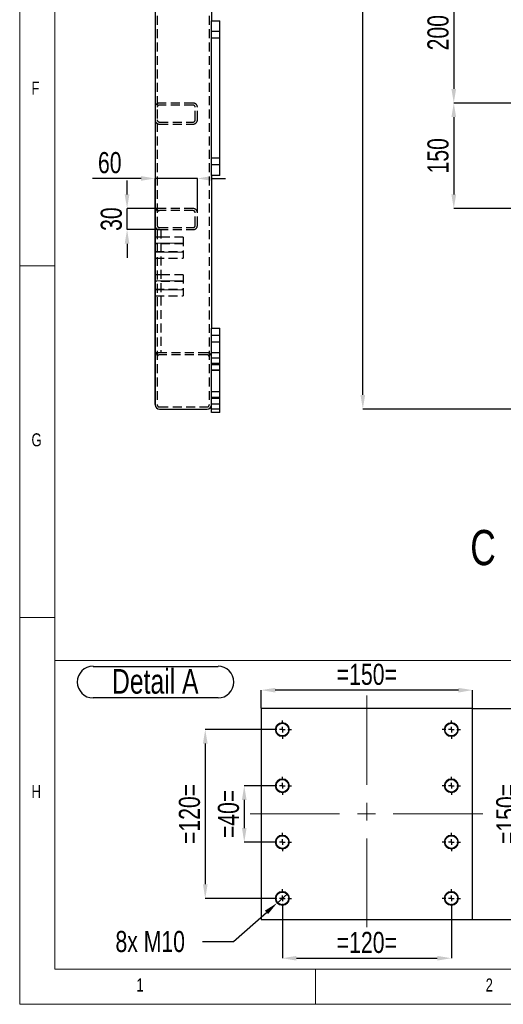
# Model space of a CAD drawing. Header units: millimetres. Extents: x 5 to 589, y 5 to 415.
# Tile 1 of 18: x 5 to 74, y 5 to 145. Entities that reach past the tile are written whole.
import ezdxf

# ---------------------------------------------------------------- set-up
doc = ezdxf.new("R2010")
doc.units = ezdxf.units.MM
doc.header["$PDSIZE"] = -1
doc.linetypes.add('CENTERX2', pattern=[20.32, 12.7, -2.54, 2.54, -2.54])
doc.linetypes.add('HIDDEN', pattern=[1.905, 1.27, -0.635])
for name, color, linetype in [('COTES', 1, 'Continuous'), ('NOTES', 6, 'Continuous'), ('TRAIT-FINS', 9, 'Continuous'), ('TRAIT-MIXTES', 3, 'CENTERX2'), ('TRAIT-TIRET', 2, 'HIDDEN')]:
    doc.layers.add(name, color=color, linetype=linetype)
doc.layers.add('TRAIT-FORT', color=4, linetype='Continuous', lineweight=25)
doc.styles.add('SLDTEXTSTYLE0', font='TXT', dxfattribs={"width": 0.75})
doc.dimstyles.new('SLDDIMSTYLE2', dxfattribs={"dimtxt": 3, "dimasz": 2, "dimexe": 0, "dimexo": 0.0625, "dimgap": 0.75, "dimtad": 1, "dimdec": 0, "dimlfac": 10, "dimrnd": 1e-09, "dimzin": 12, "dimdsep": 46, "dimtxsty": 'SLDTEXTSTYLE0', "dimsah": 1, "dimcen": 0.09, "dimadec": 0, "dimazin": 3, "dimtfac": 1, "dimtdec": 0, "dimtofl": 0, "dimtmove": 0, "dimatfit": 3, "dimfxl": 1, "dimfrac": 2, "dimtolj": 1, "dimtzin": 12, "dimarcsym": 0})
doc.dimstyles.new('SLDDIMSTYLE3', dxfattribs={"dimtxt": 3, "dimasz": 2, "dimexe": 0, "dimexo": 0.0625, "dimgap": 0.75, "dimtad": 1, "dimdec": 0, "dimlfac": 10, "dimrnd": 1e-09, "dimzin": 12, "dimdsep": 46, "dimtxsty": 'SLDTEXTSTYLE0', "dimsah": 1, "dimcen": 0.09, "dimadec": 0, "dimazin": 3, "dimtfac": 1, "dimtdec": 0, "dimtmove": 0, "dimatfit": 0, "dimfxl": 1, "dimfrac": 2, "dimtolj": 1, "dimtzin": 12, "dimarcsym": 0})
doc.dimstyles.new('SLDDIMSTYLE4', dxfattribs={"dimtxt": 3, "dimasz": 2, "dimexe": 0, "dimexo": 0.0625, "dimgap": 0.75, "dimtad": 0, "dimtih": 1, "dimtoh": 1, "dimdec": 0, "dimlfac": 5, "dimrnd": 1e-09, "dimzin": 12, "dimdsep": 46, "dimtxsty": 'SLDTEXTSTYLE0', "dimblk1": 'NONE', "dimsah": 1, "dimcen": 0, "dimadec": 0, "dimazin": 3, "dimtfac": 1, "dimtdec": 0, "dimtmove": 0, "dimatfit": 3, "dimldrblk": 'NONE', "dimfxl": 1, "dimfrac": 2, "dimtolj": 1, "dimtzin": 12, "dimarcsym": 0})
doc.dimstyles.new('SLDDIMSTYLE5', dxfattribs={"dimtxt": 3, "dimasz": 2, "dimexe": 0, "dimexo": 0.0625, "dimgap": 0.75, "dimtad": 1, "dimdec": 0, "dimlfac": 5, "dimrnd": 1e-09, "dimzin": 12, "dimdsep": 46, "dimtxsty": 'SLDTEXTSTYLE0', "dimsah": 1, "dimcen": 0.09, "dimadec": 0, "dimazin": 3, "dimtfac": 1, "dimtdec": 0, "dimtofl": 0, "dimtmove": 0, "dimatfit": 3, "dimfxl": 1, "dimfrac": 2, "dimtolj": 1, "dimtzin": 12, "dimarcsym": 0})
doc.dimstyles.new('SLDDIMSTYLE6', dxfattribs={"dimtxt": 3, "dimasz": 2, "dimexe": 0, "dimexo": 0.0625, "dimgap": 0.75, "dimtad": 1, "dimdec": 0, "dimlfac": 5, "dimrnd": 1e-09, "dimzin": 12, "dimdsep": 46, "dimtxsty": 'SLDTEXTSTYLE0', "dimsah": 1, "dimcen": 0.09, "dimadec": 0, "dimazin": 3, "dimtfac": 1, "dimtdec": 0, "dimtmove": 0, "dimatfit": 0, "dimfxl": 1, "dimfrac": 2, "dimtolj": 1, "dimtzin": 12, "dimarcsym": 0})

# ---------------------------------------------------------------- blocks, each defined once
blk = doc.blocks.new('_D_20')
at = {"layer": 'COTES', "color": 0, "lineweight": -2, "transparency": 16777216}
for p, q in [((76.17, 376.62), (53.73, 376.62)), ((53.73, 91.62), (53.73, 374.62)), ((76.17, 89.62), (53.73, 89.62))]:
    blk.add_line(p, q, dxfattribs=at)
at = {"layer": 'COTES', "color": 0, "transparency": 16777216}
for points in [[(53.4, 374.62), (54.06, 374.62), (53.73, 376.62)], [(53.4, 91.62), (54.06, 91.62), (53.73, 89.62)]]:
    blk.add_solid(points, dxfattribs=at)
at = {"layer": 'Defpoints', "color": 0, "transparency": 16777216}
for p in [(53.73, 376.62), (76.23, 376.62), (76.23, 89.62)]:
    blk.add_point(p, dxfattribs=at)
at = {"layer": 'COTES', "color": 0, "transparency": 16777216, "insert": (49.98, 233.12), "char_height": 3, "attachment_point": 2, "rotation": 90, "style": 'SLDTEXTSTYLE0'}
blk.add_mtext('\\A1;2870', dxfattribs=at)
blk = doc.blocks.new('_D_26')
at = {"layer": 'COTES', "color": 0, "lineweight": -2, "transparency": 16777216}
for p, q in [((84.17, 153.12), (66.65, 153.12)), ((66.65, 151.12), (66.65, 135.12)), ((84.17, 133.12), (66.65, 133.12))]:
    blk.add_line(p, q, dxfattribs=at)
at = {"layer": 'COTES', "color": 0, "transparency": 16777216}
for points in [[(66.31, 151.12), (66.98, 151.12), (66.65, 153.12)], [(66.31, 135.12), (66.98, 135.12), (66.65, 133.12)]]:
    blk.add_solid(points, dxfattribs=at)
at = {"layer": 'Defpoints', "color": 0, "transparency": 16777216}
for p in [(84.23, 153.12), (66.65, 133.12), (84.23, 133.12)]:
    blk.add_point(p, dxfattribs=at)
at = {"layer": 'COTES', "color": 0, "transparency": 16777216, "insert": (62.9, 143.12), "char_height": 3, "attachment_point": 2, "rotation": 90, "style": 'SLDTEXTSTYLE0'}
blk.add_mtext('\\A1;200', dxfattribs=at)
blk = doc.blocks.new('_D_27')
at = {"layer": 'COTES', "color": 0, "lineweight": -2, "transparency": 16777216}
for p, q in [((84.17, 133.12), (66.65, 133.12)), ((66.65, 131.12), (66.65, 120.12)), ((84.17, 118.12), (66.65, 118.12))]:
    blk.add_line(p, q, dxfattribs=at)
at = {"layer": 'COTES', "color": 0, "transparency": 16777216}
for points in [[(66.31, 131.12), (66.98, 131.12), (66.65, 133.12)], [(66.31, 120.12), (66.98, 120.12), (66.65, 118.12)]]:
    blk.add_solid(points, dxfattribs=at)
at = {"layer": 'Defpoints', "color": 0, "transparency": 16777216}
for p in [(84.23, 133.12), (66.65, 118.12), (84.23, 118.12)]:
    blk.add_point(p, dxfattribs=at)
at = {"layer": 'COTES', "color": 0, "transparency": 16777216, "insert": (62.9, 125.62), "char_height": 3, "attachment_point": 2, "rotation": 90, "style": 'SLDTEXTSTYLE0'}
blk.add_mtext('\\A1;150', dxfattribs=at)
blk = doc.blocks.new('_D_42')
at = {"layer": 'COTES', "color": 0, "lineweight": -2, "transparency": 16777216}
for p, q in [((22.23, 122.4), (15.36, 122.4)), ((24.23, 90.28), (24.23, 122.4)), ((30.23, 122.4), (24.23, 122.4)), ((30.23, 117.58), (30.23, 122.4)), ((32.23, 122.4), (34.23, 122.4))]:
    blk.add_line(p, q, dxfattribs=at)
at = {"layer": 'COTES', "color": 0, "transparency": 16777216}
for points in [[(22.23, 122.73), (22.23, 122.07), (24.23, 122.4)], [(32.23, 122.73), (32.23, 122.07), (30.23, 122.4)]]:
    blk.add_solid(points, dxfattribs=at)
at = {"layer": 'Defpoints', "color": 0, "transparency": 16777216}
for p in [(24.23, 122.4), (30.23, 117.52), (24.23, 90.22)]:
    blk.add_point(p, dxfattribs=at)
at = {"layer": 'COTES', "color": 0, "transparency": 16777216, "insert": (17.79, 126.15), "char_height": 3, "attachment_point": 2, "style": 'SLDTEXTSTYLE0'}
blk.add_mtext('\\A1;60', dxfattribs=at)
blk = doc.blocks.new('_D_43')
at = {"layer": 'COTES', "color": 0, "lineweight": -2, "transparency": 16777216}
for p, q in [((20.25, 120.12), (20.25, 122.12)), ((24.77, 118.12), (20.25, 118.12)), ((20.25, 115.12), (20.25, 118.12)), ((24.17, 115.12), (20.25, 115.12)), ((20.25, 113.12), (20.25, 111.12))]:
    blk.add_line(p, q, dxfattribs=at)
at = {"layer": 'COTES', "color": 0, "transparency": 16777216}
for points in [[(19.91, 120.12), (20.58, 120.12), (20.25, 118.12)], [(19.91, 113.12), (20.58, 113.12), (20.25, 115.12)]]:
    blk.add_solid(points, dxfattribs=at)
at = {"layer": 'Defpoints', "color": 0, "transparency": 16777216}
for p in [(20.25, 118.12), (24.83, 118.12), (24.23, 115.12)]:
    blk.add_point(p, dxfattribs=at)
at = {"layer": 'COTES', "color": 0, "transparency": 16777216, "insert": (16.5, 116.62), "char_height": 3, "attachment_point": 2, "rotation": 90, "style": 'SLDTEXTSTYLE0'}
blk.add_mtext('\\A1;30', dxfattribs=at)
blk = doc.blocks.new('_D_124')
at = {"layer": 'COTES', "color": 0, "lineweight": -2, "transparency": 16777216}
for p, q in [((43.05, 20.72), (41.55, 19.4)), ((35.37, 13.93), (40.05, 18.07)), ((30.98, 13.93), (35.37, 13.93))]:
    blk.add_line(p, q, dxfattribs=at)
at = {"layer": 'COTES', "color": 0, "transparency": 16777216}
blk.add_solid([(39.83, 18.32), (40.27, 17.82), (41.55, 19.4)], dxfattribs=at)
at = {"layer": 'Defpoints', "color": 0, "transparency": 16777216}
for p in [(43.05, 20.72), (41.55, 19.4)]:
    blk.add_point(p, dxfattribs=at)
at = {"layer": 'COTES', "color": 0, "transparency": 16777216, "insert": (18.6, 15.43), "char_height": 3, "attachment_point": 1, "style": 'SLDTEXTSTYLE0'}
blk.add_mtext('\\A1;8x M10', dxfattribs=at)
blk = doc.blocks.new('_NONE')
blk = doc.blocks.new('_D_125')
at = {"layer": 'COTES', "color": 0, "lineweight": -2, "transparency": 16777216}
for p, q in [((40.94, 36.06), (36.89, 36.06)), ((36.89, 34.06), (36.89, 30.06)), ((40.94, 28.06), (36.89, 28.06))]:
    blk.add_line(p, q, dxfattribs=at)
at = {"layer": 'COTES', "color": 0, "transparency": 16777216}
for points in [[(36.56, 34.06), (37.22, 34.06), (36.89, 36.06)], [(36.56, 30.06), (37.22, 30.06), (36.89, 28.06)]]:
    blk.add_solid(points, dxfattribs=at)
at = {"layer": 'Defpoints', "color": 0, "transparency": 16777216}
for p in [(41, 36.06), (36.89, 28.06), (41, 28.06)]:
    blk.add_point(p, dxfattribs=at)
at = {"layer": 'COTES', "color": 0, "transparency": 16777216, "insert": (33.14, 32.06), "char_height": 3, "attachment_point": 2, "rotation": 90, "style": 'SLDTEXTSTYLE0'}
blk.add_mtext('\\A1;=40=', dxfattribs=at)
blk = doc.blocks.new('_D_126')
at = {"layer": 'COTES', "color": 0, "lineweight": -2, "transparency": 16777216}
for p, q in [((40.94, 44.06), (31.35, 44.06)), ((31.35, 42.06), (31.35, 22.06)), ((40.94, 20.06), (31.35, 20.06))]:
    blk.add_line(p, q, dxfattribs=at)
at = {"layer": 'COTES', "color": 0, "transparency": 16777216}
for points in [[(31.02, 42.06), (31.69, 42.06), (31.35, 44.06)], [(31.02, 22.06), (31.69, 22.06), (31.35, 20.06)]]:
    blk.add_solid(points, dxfattribs=at)
at = {"layer": 'Defpoints', "color": 0, "transparency": 16777216}
for p in [(41, 44.06), (31.35, 20.06), (41, 20.06)]:
    blk.add_point(p, dxfattribs=at)
at = {"layer": 'COTES', "color": 0, "transparency": 16777216, "insert": (27.6, 32.06), "char_height": 3, "attachment_point": 2, "rotation": 90, "style": 'SLDTEXTSTYLE0'}
blk.add_mtext('\\A1;=120=', dxfattribs=at)
blk = doc.blocks.new('_D_127')
at = {"layer": 'COTES', "color": 0, "lineweight": -2, "transparency": 16777216}
for p, q in [((69.36, 47.06), (76.42, 47.06)), ((76.42, 19.06), (76.42, 45.06)), ((69.36, 17.06), (76.42, 17.06))]:
    blk.add_line(p, q, dxfattribs=at)
at = {"layer": 'COTES', "color": 0, "transparency": 16777216}
for points in [[(76.08, 45.06), (76.75, 45.06), (76.42, 47.06)], [(76.08, 19.06), (76.75, 19.06), (76.42, 17.06)]]:
    blk.add_solid(points, dxfattribs=at)
at = {"layer": 'Defpoints', "color": 0, "transparency": 16777216}
for p in [(69.3, 47.06), (76.42, 47.06), (69.3, 17.06)]:
    blk.add_point(p, dxfattribs=at)
at = {"layer": 'COTES', "color": 0, "transparency": 16777216, "insert": (72.67, 32.06), "char_height": 3, "attachment_point": 2, "rotation": 90, "style": 'SLDTEXTSTYLE0'}
blk.add_mtext('\\A1;=150=', dxfattribs=at)
blk = doc.blocks.new('_D_128')
at = {"layer": 'COTES', "color": 0, "lineweight": -2, "transparency": 16777216}
for p, q in [((42.3, 18.7), (42.3, 11.55)), ((66.3, 18.7), (66.3, 11.55)), ((44.3, 11.55), (64.3, 11.55))]:
    blk.add_line(p, q, dxfattribs=at)
at = {"layer": 'COTES', "color": 0, "transparency": 16777216}
for points in [[(44.3, 11.88), (44.3, 11.22), (42.3, 11.55)], [(64.3, 11.88), (64.3, 11.22), (66.3, 11.55)]]:
    blk.add_solid(points, dxfattribs=at)
at = {"layer": 'Defpoints', "color": 0, "transparency": 16777216}
for p in [(42.3, 18.76), (66.3, 18.76), (66.3, 11.55)]:
    blk.add_point(p, dxfattribs=at)
at = {"layer": 'COTES', "color": 0, "transparency": 16777216, "insert": (54.3, 15.3), "char_height": 3, "attachment_point": 2, "style": 'SLDTEXTSTYLE0'}
blk.add_mtext('\\A1;=120=', dxfattribs=at)
blk = doc.blocks.new('_D_129')
at = {"layer": 'COTES', "color": 0, "lineweight": -2, "transparency": 16777216}
for p, q in [((39.3, 47.12), (39.3, 49.66)), ((67.3, 49.66), (41.3, 49.66)), ((69.3, 47.12), (69.3, 49.66))]:
    blk.add_line(p, q, dxfattribs=at)
at = {"layer": 'COTES', "color": 0, "transparency": 16777216}
for points in [[(41.3, 49.99), (41.3, 49.32), (39.3, 49.66)], [(67.3, 49.99), (67.3, 49.32), (69.3, 49.66)]]:
    blk.add_solid(points, dxfattribs=at)
at = {"layer": 'Defpoints', "color": 0, "transparency": 16777216}
for p in [(39.3, 49.66), (39.3, 47.06), (69.3, 47.06)]:
    blk.add_point(p, dxfattribs=at)
at = {"layer": 'COTES', "color": 0, "transparency": 16777216, "insert": (54.3, 53.41), "char_height": 3, "attachment_point": 2, "style": 'SLDTEXTSTYLE0'}
blk.add_mtext('\\A1;=150=', dxfattribs=at)
blk = doc.blocks.new('SW_NOTE_46')
at = {"layer": 'NOTES', "color": 0}
for p, q in [((-0.12, 4.89), (17.62, 4.89)), ((17.62, 0.4), (-0.12, 0.4))]:
    blk.add_line(p, q, dxfattribs=at)
for centre, start, end in [((-0.12, 2.65), 90, 270), ((17.62, 2.65), 270, 90)]:
    blk.add_arc(centre, 2.25, start, end, dxfattribs=at)
at = {"layer": 'NOTES', "color": 0, "insert": (8.7, 4.51), "char_height": 3.5, "attachment_point": 2, "style": 'SLDTEXTSTYLE0'}
blk.add_mtext('Detail A', dxfattribs=at)
blk = doc.blocks.new('SW_CENTERMARKSYMBOL_87')
at = {"layer": 'TRAIT-MIXTES', "color": 0}
for p, q in [((-0.8, 0), (-1.3, 0)), ((0, 0), (-0.4, 0)), ((0, 0.8), (0, 1.3)), ((0, 0), (0, 0.4)), ((0, 0), (0, -0.4)), ((0, 0), (0.4, 0)), ((0.8, 0), (1.3, 0)), ((0, -0.8), (0, -1.3))]:
    blk.add_line(p, q, dxfattribs=at)
blk = doc.blocks.new('SW_CENTERMARKSYMBOL_88')
at = {"layer": 'TRAIT-MIXTES', "color": 0}
for p, q in [((-0.8, 0), (-1.3, 0)), ((0, 0), (-0.4, 0)), ((0, 0.8), (0, 1.3)), ((0, 0), (0, 0.4)), ((0, 0), (0, -0.4)), ((0, 0), (0.4, 0)), ((0.8, 0), (1.3, 0)), ((0, -0.8), (0, -1.3))]:
    blk.add_line(p, q, dxfattribs=at)
blk = doc.blocks.new('SW_CENTERMARKSYMBOL_89')
at = {"layer": 'TRAIT-MIXTES', "color": 0}
for p, q in [((-0.8, 0), (-1.3, 0)), ((0, 0), (-0.4, 0)), ((0, 0.8), (0, 1.3)), ((0, 0), (0, 0.4)), ((0, 0), (0, -0.4)), ((0, 0), (0.4, 0)), ((0.8, 0), (1.3, 0)), ((0, -0.8), (0, -1.3))]:
    blk.add_line(p, q, dxfattribs=at)
blk = doc.blocks.new('SW_CENTERMARKSYMBOL_90')
at = {"layer": 'TRAIT-MIXTES', "color": 0}
for p, q in [((-0.8, 0), (-1.3, 0)), ((0, 0), (-0.4, 0)), ((0, 0.8), (0, 1.3)), ((0, 0), (0, 0.4)), ((0, 0), (0, -0.4)), ((0, 0), (0.4, 0)), ((0.8, 0), (1.3, 0)), ((0, -0.8), (0, -1.3))]:
    blk.add_line(p, q, dxfattribs=at)
blk = doc.blocks.new('SW_CENTERMARKSYMBOL_91')
at = {"layer": 'TRAIT-MIXTES', "color": 0}
for p, q in [((-0.8, 0), (-1.3, 0)), ((0, 0), (-0.4, 0)), ((0, 0.8), (0, 1.3)), ((0, 0), (0, 0.4)), ((0, 0), (0, -0.4)), ((0, 0), (0.4, 0)), ((0.8, 0), (1.3, 0)), ((0, -0.8), (0, -1.3))]:
    blk.add_line(p, q, dxfattribs=at)
blk = doc.blocks.new('SW_CENTERMARKSYMBOL_92')
at = {"layer": 'TRAIT-MIXTES', "color": 0}
for p, q in [((-0.8, 0), (-1.3, 0)), ((0, 0), (-0.4, 0)), ((0, 0.8), (0, 1.3)), ((0, 0), (0, 0.4)), ((0, 0), (0, -0.4)), ((0, 0), (0.4, 0)), ((0.8, 0), (1.3, 0)), ((0, -0.8), (0, -1.3))]:
    blk.add_line(p, q, dxfattribs=at)
blk = doc.blocks.new('SW_CENTERMARKSYMBOL_93')
at = {"layer": 'TRAIT-MIXTES', "color": 0}
for p, q in [((-0.8, 0), (-1.3, 0)), ((0, 0), (-0.4, 0)), ((0, 0.8), (0, 1.3)), ((0, 0), (0, 0.4)), ((0, 0), (0, -0.4)), ((0, 0), (0.4, 0)), ((0.8, 0), (1.3, 0)), ((0, -0.8), (0, -1.3))]:
    blk.add_line(p, q, dxfattribs=at)
blk = doc.blocks.new('SW_CENTERMARKSYMBOL_94')
at = {"layer": 'TRAIT-MIXTES', "color": 0}
for p, q in [((-0.8, 0), (-1.3, 0)), ((0, 0), (-0.4, 0)), ((0, 0.8), (0, 1.3)), ((0, 0), (0, 0.4)), ((0, 0), (0, -0.4)), ((0, 0), (0.4, 0)), ((0.8, 0), (1.3, 0)), ((0, -0.8), (0, -1.3))]:
    blk.add_line(p, q, dxfattribs=at)

msp = doc.modelspace()

# ---------------------------------------------------------------- linework, layer by layer
at = {"lineweight": 18}
for p, q in [((5, 415), (5, 5)), ((10, 410), (10, 10)), ((5, 110), (10, 110)), ((10, 60), (5, 60)), ((10, 53.87), (10, 10)), ((10, 53.87), (256.32, 53.87)), ((10, 10), (101.17, 10)), ((10, 10), (584, 10)), ((47, 5), (47, 10)), ((5, 5), (589, 5))]:
    msp.add_line(p, q, dxfattribs=at)
at = {"layer": 'TRAIT-FINS', "lineweight": 18}
for p, q in [((24.23, 113.19), (28.23, 113.19)), ((24.23, 111.92), (28.23, 111.92)), ((24.23, 107.85), (28.23, 107.85)), ((24.23, 106.58), (28.23, 106.58)), ((33.43, 100.12), (32.23, 100.12)), ((33.43, 100.12), (32.23, 100.12)), ((33.43, 100.12), (32.23, 100.12)), ((33.43, 99.12), (32.23, 99.12)), ((33.43, 99.12), (32.23, 99.12)), ((33.43, 99.12), (32.23, 99.12)), ((33.43, 96.12), (32.23, 96.12)), ((33.43, 95.12), (32.23, 95.12)), ((33.43, 92.12), (32.23, 92.12)), ((33.43, 91.12), (32.23, 91.12))]:
    msp.add_line(p, q, dxfattribs=at)
for centre in [(42.3, 44.06), (66.3, 44.06), (42.3, 36.06), (66.3, 36.06), (42.3, 28.06), (66.3, 28.06), (42.3, 20.06), (66.3, 20.06)]:
    msp.add_circle(centre, 1, dxfattribs=at)
at = {"layer": 'TRAIT-FORT', "lineweight": 25}
for p, q in [((24.23, 376.02), (24.23, 90.22)), ((32.23, 179.92), (32.23, 144.82)), ((32.23, 122.82), (32.23, 144.82)), ((32.23, 144.82), (33.43, 144.82)), ((33.43, 122.82), (33.43, 144.82)), ((33.43, 122.82), (32.23, 122.82)), ((32.23, 122.82), (32.23, 101.12)), ((32.23, 89.12), (32.23, 101.12)), ((32.23, 101.12), (33.43, 101.12)), ((33.43, 89.12), (33.43, 101.12)), ((24.83, 89.62), (31.63, 89.62)), ((33.43, 89.12), (32.23, 89.12)), ((39.3, 47.06), (39.3, 17.06)), ((69.3, 47.06), (39.3, 47.06)), ((69.3, 17.06), (69.3, 47.06)), ((39.3, 17.06), (69.3, 17.06))]:
    msp.add_line(p, q, dxfattribs=at)
for centre in [(42.3, 44.06), (66.3, 44.06), (42.3, 36.06), (66.3, 36.06), (42.3, 28.06), (66.3, 28.06), (42.3, 20.06), (66.3, 20.06)]:
    msp.add_circle(centre, 0.9, dxfattribs=at)
for centre, start, end in [((24.83, 90.22), 180, 270), ((31.63, 90.22), 270, 0)]:
    msp.add_arc(centre, 0.6, start, end, dxfattribs=at)
at = {"layer": 'TRAIT-MIXTES', "lineweight": 18}
for p, q in [((54.3, 48.9), (54.3, 15.96)), ((37.74, 32.06), (71.06, 32.06))]:
    msp.add_line(p, q, dxfattribs=at)
at = {"layer": 'TRAIT-TIRET'}
for p, q in [((24.53, 376.02), (24.53, 90.22)), ((31.93, 376.02), (31.93, 90.22)), ((33.43, 143.27), (32.23, 143.27)), ((32.23, 142.37), (33.43, 142.37)), ((29.63, 133.12), (24.83, 133.12)), ((29.63, 132.82), (24.83, 132.82)), ((29.93, 130.72), (29.93, 132.52)), ((30.23, 130.72), (30.23, 132.52)), ((24.83, 130.42), (29.63, 130.42)), ((24.83, 130.12), (29.63, 130.12)), ((33.43, 125.27), (32.23, 125.27)), ((32.23, 124.37), (33.43, 124.37)), ((29.63, 118.12), (24.83, 118.12)), ((29.63, 117.82), (24.83, 117.82)), ((29.93, 115.72), (29.93, 117.52)), ((30.23, 115.72), (30.23, 117.52)), ((24.83, 115.12), (24.23, 115.12)), ((24.83, 115.42), (29.63, 115.42)), ((24.83, 115.12), (29.63, 115.12)), ((25.03, 115.12), (25.03, 97.62)), ((28.23, 114.05), (24.23, 114.05)), ((25.03, 114.05), (24.23, 114.05)), ((28.23, 114.05), (28.23, 111.05)), ((28.23, 113.09), (24.23, 113.09)), ((24.23, 112.02), (28.23, 112.02)), ((24.23, 111.05), (28.23, 111.05)), ((24.23, 111.05), (25.03, 111.05)), ((28.23, 108.72), (24.23, 108.72)), ((25.03, 108.72), (24.23, 108.72)), ((28.23, 108.72), (28.23, 105.72)), ((28.23, 107.76), (24.23, 107.76)), ((24.23, 106.68), (28.23, 106.68)), ((24.23, 105.72), (28.23, 105.72)), ((24.23, 105.72), (25.03, 105.72)), ((33.43, 100.07), (32.23, 100.07)), ((32.23, 99.17), (33.43, 99.17)), ((24.83, 97.62), (24.23, 97.62)), ((31.63, 97.62), (24.83, 97.62)), ((31.63, 97.32), (24.83, 97.32)), ((33.43, 97.62), (32.23, 97.62)), ((33.43, 96.87), (32.23, 96.87)), ((33.43, 96.07), (32.23, 96.07)), ((32.23, 95.97), (33.43, 95.97)), ((32.23, 95.17), (33.43, 95.17)), ((33.43, 92.07), (32.23, 92.07)), ((33.43, 91.27), (32.23, 91.27)), ((32.23, 91.17), (33.43, 91.17)), ((24.83, 89.92), (31.63, 89.92)), ((32.23, 90.37), (33.43, 90.37)), ((33.43, 89.62), (32.23, 89.62))]:
    msp.add_line(p, q, dxfattribs=at)
for centre, radius, start, end in [((24.83, 132.52), 0.6, 90, 180), ((29.63, 132.52), 0.6, 0, 90), ((24.83, 132.52), 0.3, 90, 180), ((29.63, 132.52), 0.3, 0, 90), ((24.83, 130.72), 0.6, 180, 270), ((24.83, 130.72), 0.3, 180, 270), ((29.63, 130.72), 0.6, 270, 0), ((29.63, 130.72), 0.3, 270, 0), ((24.83, 117.52), 0.6, 90, 180), ((24.83, 117.52), 0.3, 90, 180), ((29.63, 117.52), 0.6, 0, 90), ((29.63, 117.52), 0.3, 0, 90), ((24.83, 115.72), 0.6, 180, 270), ((24.83, 115.72), 0.3, 180, 270), ((29.63, 115.72), 0.6, 270, 0), ((29.63, 115.72), 0.3, 270, 0), ((24.83, 97.02), 0.6, 90, 180), ((24.83, 97.02), 0.3, 90, 180), ((31.63, 97.02), 0.6, 0, 90), ((31.63, 97.02), 0.3, 0, 90), ((24.83, 90.22), 0.3, 180, 270), ((31.63, 90.22), 0.3, 270, 0)]:
    msp.add_arc(centre, radius, start, end, dxfattribs=at)

# ---------------------------------------------------------------- block references
at = {"layer": 'NOTES'}
msp.add_blockref('SW_NOTE_46', (15.55, 48.15), dxfattribs=at)
at = {"layer": 'TRAIT-MIXTES'}
for name, p in [('SW_CENTERMARKSYMBOL_91', (42.3, 44.06)), ('SW_CENTERMARKSYMBOL_90', (66.3, 44.06)), ('SW_CENTERMARKSYMBOL_92', (42.3, 36.06)), ('SW_CENTERMARKSYMBOL_89', (66.3, 36.06)), ('SW_CENTERMARKSYMBOL_93', (42.3, 28.06)), ('SW_CENTERMARKSYMBOL_88', (66.3, 28.06)), ('SW_CENTERMARKSYMBOL_94', (42.3, 20.06)), ('SW_CENTERMARKSYMBOL_87', (66.3, 20.06))]:
    msp.add_blockref(name, p, dxfattribs=at)

# ---------------------------------------------------------------- texts
at = {"insert": (68.99, 72.43), "char_height": 5, "attachment_point": 1, "style": 'SLDTEXTSTYLE0'}
msp.add_mtext('C', dxfattribs=at)
at = {"layer": 'NOTES', "char_height": 1.85, "attachment_point": 1, "style": 'SLDTEXTSTYLE0'}
for s, insert in [('F', (6.67, 136.17)), ('G', (6.67, 86.17)), ('H', (6.67, 36.17)), ('1', (21.58, 8.67)), ('2', (71.17, 8.67))]:
    msp.add_mtext(s, dxfattribs=dict(at, insert=insert))

# ---------------------------------------------------------------- dimensions: what is measured, and where the dimension line sits
at = {"layer": 'COTES'}
for base, p1, p2, dimstyle, picture, middle in [((53.73, 376.62), (76.23, 89.62), (76.23, 376.62), 'SLDDIMSTYLE2', '_D_20', (53.73, 233.12)), ((66.65, 133.12), (84.23, 153.12), (84.23, 133.12), 'SLDDIMSTYLE2', '_D_26', (66.65, 143.12)), ((66.65, 118.12), (84.23, 133.12), (84.23, 118.12), 'SLDDIMSTYLE2', '_D_27', (66.65, 125.62)), ((20.25, 118.12), (24.23, 115.12), (24.83, 118.12), 'SLDDIMSTYLE3', '_D_43', (20.25, 116.62))]:
    dim = msp.add_linear_dim(base=base, p1=p1, p2=p2, angle=90, dimstyle=dimstyle, dxfattribs=at)
    dim.commit()
    dim.dimension.update_dxf_attribs({"geometry": picture, "text_midpoint": middle, "dimtype": 160})
dim = msp.add_linear_dim(base=(24.23, 122.4), p1=(30.23, 117.52), p2=(24.23, 90.22), dimstyle='SLDDIMSTYLE3', dxfattribs=at)
dim.commit()
dim.dimension.update_dxf_attribs({"geometry": '_D_42', "text_midpoint": (17.79, 122.4), "dimtype": 160})
for base, p1, p2, picture, middle in [((39.3, 49.66), (69.3, 47.06), (39.3, 47.06), '_D_129', (54.3, 49.66)), ((66.3, 11.55), (42.3, 18.76), (66.3, 18.76), '_D_128', (54.3, 11.55))]:
    dim = msp.add_linear_dim(base=base, p1=p1, p2=p2, text='=<>=', dimstyle='SLDDIMSTYLE5', dxfattribs=at)
    dim.commit()
    dim.dimension.update_dxf_attribs({"geometry": picture, "text_midpoint": middle, "dimtype": 160})
for base, p1, p2, dimstyle, picture, middle in [((76.42, 47.06), (69.3, 17.06), (69.3, 47.06), 'SLDDIMSTYLE5', '_D_127', (76.42, 32.06)), ((31.35, 20.06), (41, 44.06), (41, 20.06), 'SLDDIMSTYLE5', '_D_126', (31.35, 32.06)), ((36.89, 28.06), (41, 36.06), (41, 28.06), 'SLDDIMSTYLE6', '_D_125', (36.89, 32.06))]:
    dim = msp.add_linear_dim(base=base, p1=p1, p2=p2, angle=90, text='=<>=', dimstyle=dimstyle, dxfattribs=at)
    dim.commit()
    dim.dimension.update_dxf_attribs({"geometry": picture, "text_midpoint": middle, "dimtype": 160})
dim = msp.add_diameter_dim_2p(p1=(43.05, 20.72), p2=(41.55, 19.4), text='8x M<>', dimstyle='SLDDIMSTYLE4', override={"dimpost": '<>'}, dxfattribs=at)
dim.commit()
dim.dimension.update_dxf_attribs({"geometry": '_D_124', "text_midpoint": (24.42, 13.93), "dimtype": 163})

doc.saveas('drawing.dxf')
